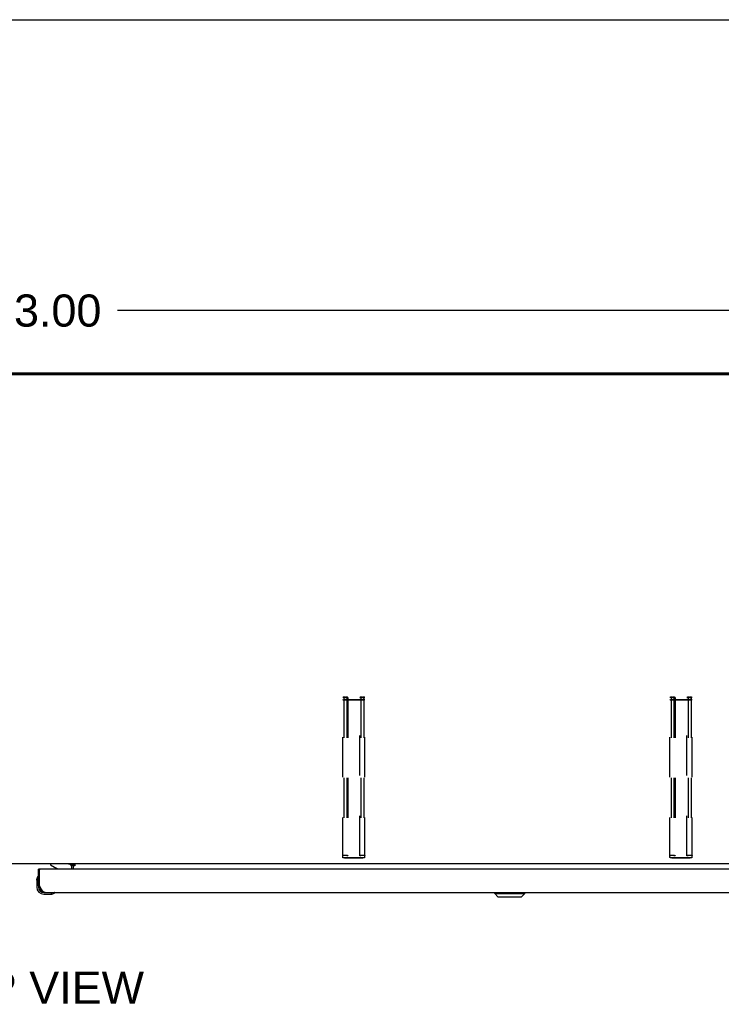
# Model space of a CAD drawing. Header units: inches. Extents: x 0 to 267, y 0 to 173.
# Tile 98 of 104: x 82 to 108, y 137 to 173. Entities that reach past the tile are written whole.
import ezdxf

# ---------------------------------------------------------------- set-up
doc = ezdxf.new("R2010")
doc.units = ezdxf.units.IN
doc.header["$LTSCALE"] = 14.696721
doc.header["$MEASUREMENT"] = 0
doc.linetypes.add('HIDDEN', pattern=[0.2, 0.1, -0.1])
doc.layers.get('0').update_dxf_attribs({"linetype": 'CONTINUOUS'})
for name, color, linetype in [('02___PRT_ALL_AXES', 7, 'CONTINUOUS'), ('DEFAULT_2', 8, 'HIDDEN'), ('DIMENSIONS', 7, 'CONTINUOUS')]:
    doc.layers.add(name, color=color, linetype=linetype)
doc.styles.get("Standard").update_dxf_attribs({"font": 'arial.ttf'})
doc.dimstyles.new('DIMSTYLE_1', dxfattribs={"dimtxt": 1.178881, "dimasz": 1.571842, "dimexe": 0.09, "dimexo": 0.07, "dimgap": 0.0375, "dimtad": 0, "dimtih": 1, "dimtoh": 1, "dimzin": 4, "dimdsep": 46, "dimtxsty": 'Standard', "dimblk": '_FILLED', "dimblk1": '_FILLED', "dimblk2": '_FILLED', "dimcen": 0.09, "dimazin": 1, "dimtfac": 1, "dimtofl": 0, "dimtmove": 0, "dimatfit": 3, "dimldrblk": '_FILLED', "dimfxl": 0, "dimtolj": 1, "dimtzin": 4, "dimarcsym": 0})

# ---------------------------------------------------------------- blocks, each defined once
blk = doc.blocks.new('_FILLED')
at = {"color": 0, "linetype": 'ByBlock'}
blk.add_solid([(0, 0), (-1, 0.2), (-1, -0.2)], dxfattribs=at)
blk = doc.blocks.new('*D9')
at = {"layer": 'DIMENSIONS', "color": 2, "linetype": 'Continuous'}
for p, q in [((46.591, 160.957), (46.591, 163.65)), ((119.591, 160.957), (119.591, 163.65)), ((46.591, 162.236), (80.442, 162.236)), ((119.591, 162.236), (85.741, 162.236))]:
    blk.add_line(p, q, dxfattribs=at)
at = {"layer": 'DIMENSIONS', "color": 2, "linetype": 'Continuous', "xscale": 1.5718418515, "yscale": 1.5718418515, "zscale": 1.5718418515, "rotation": 180}
blk.add_blockref('_FILLED', (46.591, 162.236), dxfattribs=at)
at = {"layer": 'DIMENSIONS', "color": 2, "linetype": 'Continuous', "xscale": 1.5718418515, "yscale": 1.5718418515, "zscale": 1.5718418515}
blk.add_blockref('_FILLED', (119.591, 162.236), dxfattribs=at)
at = {"layer": 'DIMENSIONS', "color": 2, "linetype": 'Continuous', "insert": (83.091, 162.825), "char_height": 1.1789, "width": 4.11951, "attachment_point": 2, "line_spacing_factor": 0.9}
blk.add_mtext('73.00', dxfattribs=at)

msp = doc.modelspace()

# ---------------------------------------------------------------- linework, layer by layer
at = {"color": 7, "linetype": 'Continuous'}
for p, q in [((0, 172.903), (267.213, 172.903)), ((119.479, 159.872), (46.703, 159.872)), ((83.091, 159.948), (83.091, 159.898)), ((116.789, 141.948), (48.144, 141.948)), ((83.283, 141.948), (83.283, 141.909)), ((84.041, 141.937), (84.105, 141.873)), ((84.112, 141.948), (84.112, 141.919)), ((84.112, 141.919), (84.18, 141.919)), ((84.18, 141.919), (84.18, 141.868)), ((82.903, 141.744), (82.841, 141.744)), ((83.283, 141.909), (83.522, 141.771)), ((84.07, 141.744), (84.07, 141.791)), ((84.112, 141.914), (84.112, 141.744)), ((84.18, 141.868), (84.112, 141.868)), ((82.781, 141.35), (82.784, 141.388)), ((82.781, 141.35), (82.781, 141.093)), ((82.828, 141.485), (82.826, 141.479)), ((82.841, 141.137), (82.883, 141.137)), ((82.841, 141.137), (82.841, 141.093)), ((83.044, 140.89), (83.088, 140.89)), ((83.339, 140.833), (83.301, 140.83)), ((83.43, 140.875), (83.436, 140.877)), ((99.571, 140.851), (99.571, 140.89)), ((99.571, 140.851), (100.674, 140.851)), ((99.689, 140.733), (99.571, 140.851)), ((99.572, 140.851), (99.572, 140.89)), ((99.69, 140.733), (99.572, 140.851)), ((100.556, 140.733), (100.674, 140.851)), ((100.674, 140.851), (100.674, 140.89)), ((83.044, 140.83), (83.301, 140.83)), ((99.689, 140.733), (100.556, 140.733))]:
    msp.add_line(p, q, dxfattribs=at)
at = {"color": 3, "linetype": 'Continuous'}
for p, q in [((46.695, 159.948), (119.487, 159.948)), ((119.479, 159.898), (46.703, 159.898)), ((84.112, 141.937), (83.941, 141.937)), ((82.841, 141.137), (82.841, 141.744)), ((82.883, 141.137), (82.883, 141.724)), ((117.342, 141.744), (82.903, 141.744)), ((84.18, 141.914), (84.112, 141.914)), ((82.89, 141.124), (82.883, 141.137)), ((82.9, 141.105), (82.89, 141.124)), ((82.907, 141.092), (82.9, 141.105)), ((82.914, 141.079), (82.907, 141.092)), ((82.921, 141.067), (82.914, 141.079)), ((82.928, 141.055), (82.921, 141.067)), ((83.088, 140.89), (117.157, 140.89))]:
    msp.add_line(p, q, dxfattribs=at)
msp.add_lwpolyline([(83.088, 140.89), (83.085, 140.891), (83.081, 140.891), (83.078, 140.891), (83.074, 140.892), (83.071, 140.893), (83.067, 140.893), (83.064, 140.895), (83.061, 140.896), (83.057, 140.897), (83.054, 140.899), (83.05, 140.901), (83.047, 140.903), (83.044, 140.905), (83.04, 140.907), (83.037, 140.909), (83.033, 140.912), (83.03, 140.914), (83.027, 140.917), (83.023, 140.92), (83.02, 140.923), (83.016, 140.927), (83.013, 140.93), (83.01, 140.934), (83.006, 140.938), (83.003, 140.941), (82.999, 140.945), (82.996, 140.95), (82.993, 140.954), (82.989, 140.958), (82.986, 140.963), (82.982, 140.967), (82.979, 140.972), (82.975, 140.977), (82.972, 140.982), (82.969, 140.987), (82.965, 140.992), (82.962, 140.997), (82.958, 141.003), (82.955, 141.008), (82.952, 141.014), (82.948, 141.019), (82.945, 141.025), (82.941, 141.031), (82.938, 141.037), (82.935, 141.043), (82.931, 141.049), (82.928, 141.055)], dxfattribs=at)
at = {"color": 7, "linetype": 'Continuous'}
for centre, radius, start, end in [((83.913, 141.791), 0.157, 79.8896, 90), ((83.913, 141.791), 0.157, 0, 68.6178), ((83.471, 141.685), 0.1, 36.5468, 59.908), ((83.031, 141.35), 0.25, 149.1101, 180), ((82.83, 141.47), 0.015, 96.3796, 149.1101), ((82.826, 141.47), 0.015, 0, 83.6204), ((83.044, 141.093), 0.263, 180, 270), ((83.044, 141.093), 0.203, 180, 270), ((83.301, 141.08), 0.25, 270, 300.8899), ((83.421, 140.875), 0.015, 6.3796, 90), ((83.421, 140.879), 0.015, 300.8899, 353.6204)]:
    msp.add_arc(centre, radius, start, end, dxfattribs=at)
at = {"color": 3, "linetype": 'Continuous'}
for centre, radius, start, end in [((83.997, 141.833), 0.115, 10.7143, 64.7498), ((82.903, 141.724), 0.02, 90, 180), ((83.088, 141.137), 0.246, 180, 270)]:
    msp.add_arc(centre, radius, start, end, dxfattribs=at)
at = {"layer": '02___PRT_ALL_AXES', "color": 3, "linetype": 'Continuous'}
msp.add_line((83.941, 141.937), (83.941, 141.948), dxfattribs=at)
at = {"layer": 'DEFAULT_2', "color": 8, "linetype": 'HIDDEN'}
for p, q in [((94.078, 148.059), (94.105, 148.059)), ((94.703, 148.059), (94.73, 148.059)), ((106.078, 148.059), (106.105, 148.059)), ((106.703, 148.059), (106.73, 148.059)), ((93.998, 142.179), (93.998, 148.038)), ((94.038, 148.038), (94.038, 142.179)), ((94.105, 148.048), (94.078, 148.048)), ((94.078, 147.964), (94.73, 147.964)), ((94.73, 147.954), (94.078, 147.954)), ((94.145, 148.038), (94.145, 142.239)), ((94.185, 148.035), (94.145, 148.035)), ((94.185, 148.038), (94.185, 142.239)), ((94.623, 142.239), (94.623, 148.038)), ((94.663, 148.035), (94.623, 148.035)), ((94.663, 148.038), (94.663, 142.239)), ((94.73, 148.048), (94.703, 148.048)), ((94.77, 148.038), (94.77, 142.179)), ((94.81, 142.179), (94.81, 148.038)), ((105.998, 142.179), (105.998, 148.038)), ((106.038, 148.038), (106.038, 142.179)), ((106.105, 148.048), (106.078, 148.048)), ((106.078, 147.964), (106.73, 147.964)), ((106.73, 147.954), (106.078, 147.954)), ((106.145, 148.038), (106.145, 142.239)), ((106.185, 148.035), (106.145, 148.035)), ((106.185, 148.038), (106.185, 142.239)), ((106.623, 142.239), (106.623, 148.038)), ((106.663, 148.035), (106.623, 148.035)), ((106.663, 148.038), (106.663, 142.239)), ((106.73, 148.048), (106.703, 148.048)), ((106.77, 148.038), (106.77, 142.179)), ((106.81, 142.179), (106.81, 148.038)), ((94.078, 142.263), (94.105, 142.263)), ((94.105, 142.253), (94.078, 142.253)), ((94.078, 142.168), (94.73, 142.168)), ((94.73, 142.158), (94.078, 142.158)), ((94.185, 142.239), (94.145, 142.239)), ((94.663, 142.239), (94.623, 142.239)), ((94.703, 142.263), (94.73, 142.263)), ((94.73, 142.253), (94.703, 142.253)), ((106.078, 142.263), (106.105, 142.263)), ((106.105, 142.253), (106.078, 142.253)), ((106.078, 142.168), (106.73, 142.168)), ((106.73, 142.158), (106.078, 142.158)), ((106.185, 142.239), (106.145, 142.239)), ((106.663, 142.239), (106.623, 142.239)), ((106.703, 142.263), (106.73, 142.263)), ((106.73, 142.253), (106.703, 142.253))]:
    msp.add_line(p, q, dxfattribs=at)
for points in [[(94.078, 148.059), (94.067, 148.059), (94.057, 148.058), (94.047, 148.057), (94.038, 148.056), (94.029, 148.055), (94.021, 148.053), (94.014, 148.051), (94.008, 148.048), (94.004, 148.046), (94, 148.043), (93.998, 148.041), (93.998, 148.038)], [(94.185, 148.038), (94.184, 148.041), (94.182, 148.043), (94.179, 148.046), (94.174, 148.048), (94.169, 148.051), (94.162, 148.053), (94.154, 148.055), (94.145, 148.056), (94.136, 148.057), (94.126, 148.058), (94.116, 148.059), (94.105, 148.059)], [(94.703, 148.059), (94.692, 148.059), (94.682, 148.058), (94.672, 148.057), (94.663, 148.056), (94.654, 148.055), (94.646, 148.053), (94.639, 148.051), (94.633, 148.048), (94.629, 148.046), (94.625, 148.043), (94.623, 148.041), (94.623, 148.038)], [(94.81, 148.038), (94.809, 148.041), (94.807, 148.043), (94.804, 148.046), (94.799, 148.048), (94.794, 148.051), (94.787, 148.053), (94.779, 148.055), (94.77, 148.056), (94.761, 148.057), (94.751, 148.058), (94.741, 148.059), (94.73, 148.059)], [(106.078, 148.059), (106.067, 148.059), (106.057, 148.058), (106.047, 148.057), (106.038, 148.056), (106.029, 148.055), (106.021, 148.053), (106.014, 148.051), (106.008, 148.048), (106.004, 148.046), (106, 148.043), (105.998, 148.041), (105.998, 148.038)], [(106.185, 148.038), (106.184, 148.041), (106.182, 148.043), (106.179, 148.046), (106.174, 148.048), (106.169, 148.051), (106.162, 148.053), (106.154, 148.055), (106.145, 148.056), (106.136, 148.057), (106.126, 148.058), (106.116, 148.059), (106.105, 148.059)], [(106.703, 148.059), (106.692, 148.059), (106.682, 148.058), (106.672, 148.057), (106.663, 148.056), (106.654, 148.055), (106.646, 148.053), (106.639, 148.051), (106.633, 148.048), (106.629, 148.046), (106.625, 148.043), (106.623, 148.041), (106.623, 148.038)], [(106.81, 148.038), (106.809, 148.041), (106.807, 148.043), (106.804, 148.046), (106.799, 148.048), (106.794, 148.051), (106.787, 148.053), (106.779, 148.055), (106.77, 148.056), (106.761, 148.057), (106.751, 148.058), (106.741, 148.059), (106.73, 148.059)], [(93.998, 147.974), (93.998, 147.972), (94, 147.969), (94.004, 147.966), (94.008, 147.964), (94.014, 147.962), (94.021, 147.96), (94.029, 147.958), (94.038, 147.956), (94.047, 147.955), (94.057, 147.954), (94.067, 147.954), (94.078, 147.954)], [(94.038, 148.038), (94.038, 148.04), (94.04, 148.041), (94.042, 148.043), (94.045, 148.044), (94.049, 148.045), (94.054, 148.046), (94.06, 148.047), (94.065, 148.048), (94.071, 148.048), (94.078, 148.048)], [(94.078, 147.964), (94.071, 147.964), (94.065, 147.964), (94.06, 147.965), (94.054, 147.966), (94.049, 147.967), (94.045, 147.968), (94.042, 147.97), (94.04, 147.971), (94.038, 147.973), (94.038, 147.974)], [(94.105, 148.048), (94.112, 148.048), (94.118, 148.048), (94.123, 148.047), (94.129, 148.046), (94.133, 148.045), (94.138, 148.044), (94.141, 148.043), (94.143, 148.041), (94.145, 148.04), (94.145, 148.038)], [(94.663, 148.038), (94.663, 148.04), (94.665, 148.041), (94.667, 148.043), (94.67, 148.044), (94.674, 148.045), (94.679, 148.046), (94.685, 148.047), (94.69, 148.048), (94.696, 148.048), (94.703, 148.048)], [(94.73, 148.048), (94.737, 148.048), (94.743, 148.048), (94.748, 148.047), (94.754, 148.046), (94.758, 148.045), (94.763, 148.044), (94.766, 148.043), (94.768, 148.041), (94.77, 148.04), (94.77, 148.038)], [(94.73, 147.954), (94.741, 147.954), (94.751, 147.954), (94.761, 147.955), (94.77, 147.956), (94.779, 147.958), (94.787, 147.96), (94.794, 147.962), (94.799, 147.964), (94.804, 147.966), (94.807, 147.969), (94.809, 147.972), (94.81, 147.974)], [(94.77, 147.974), (94.77, 147.973), (94.768, 147.971), (94.766, 147.97), (94.763, 147.968), (94.758, 147.967), (94.754, 147.966), (94.748, 147.965), (94.743, 147.964), (94.737, 147.964), (94.73, 147.964)], [(105.998, 147.974), (105.998, 147.972), (106, 147.969), (106.004, 147.966), (106.008, 147.964), (106.014, 147.962), (106.021, 147.96), (106.029, 147.958), (106.038, 147.956), (106.047, 147.955), (106.057, 147.954), (106.067, 147.954), (106.078, 147.954)], [(106.038, 148.038), (106.038, 148.04), (106.04, 148.041), (106.042, 148.043), (106.045, 148.044), (106.049, 148.045), (106.054, 148.046), (106.06, 148.047), (106.065, 148.048), (106.071, 148.048), (106.078, 148.048)], [(106.078, 147.964), (106.071, 147.964), (106.065, 147.964), (106.06, 147.965), (106.054, 147.966), (106.049, 147.967), (106.045, 147.968), (106.042, 147.97), (106.04, 147.971), (106.038, 147.973), (106.038, 147.974)], [(106.105, 148.048), (106.112, 148.048), (106.118, 148.048), (106.123, 148.047), (106.129, 148.046), (106.133, 148.045), (106.138, 148.044), (106.141, 148.043), (106.143, 148.041), (106.145, 148.04), (106.145, 148.038)], [(106.663, 148.038), (106.663, 148.04), (106.665, 148.041), (106.667, 148.043), (106.67, 148.044), (106.674, 148.045), (106.679, 148.046), (106.685, 148.047), (106.69, 148.048), (106.696, 148.048), (106.703, 148.048)], [(106.73, 148.048), (106.737, 148.048), (106.743, 148.048), (106.748, 148.047), (106.754, 148.046), (106.758, 148.045), (106.763, 148.044), (106.766, 148.043), (106.768, 148.041), (106.77, 148.04), (106.77, 148.038)], [(106.73, 147.954), (106.741, 147.954), (106.751, 147.954), (106.761, 147.955), (106.77, 147.956), (106.779, 147.958), (106.787, 147.96), (106.794, 147.962), (106.799, 147.964), (106.804, 147.966), (106.807, 147.969), (106.809, 147.972), (106.81, 147.974)], [(106.77, 147.974), (106.77, 147.973), (106.768, 147.971), (106.766, 147.97), (106.763, 147.968), (106.758, 147.967), (106.754, 147.966), (106.748, 147.965), (106.743, 147.964), (106.737, 147.964), (106.73, 147.964)], [(93.998, 142.243), (93.998, 142.245), (94, 142.248), (94.004, 142.25), (94.008, 142.253), (94.014, 142.255), (94.021, 142.257), (94.029, 142.259), (94.038, 142.26), (94.047, 142.262), (94.057, 142.263), (94.067, 142.263), (94.078, 142.263)], [(94.078, 142.158), (94.067, 142.158), (94.057, 142.159), (94.047, 142.16), (94.038, 142.161), (94.029, 142.162), (94.021, 142.164), (94.014, 142.166), (94.008, 142.168), (94.004, 142.171), (94, 142.173), (93.998, 142.176), (93.998, 142.179)], [(94.078, 142.253), (94.071, 142.253), (94.065, 142.252), (94.06, 142.252), (94.054, 142.251), (94.049, 142.25), (94.045, 142.249), (94.042, 142.247), (94.04, 142.246), (94.038, 142.244), (94.038, 142.243)], [(94.038, 142.179), (94.038, 142.177), (94.04, 142.176), (94.042, 142.174), (94.045, 142.173), (94.049, 142.171), (94.054, 142.17), (94.06, 142.17), (94.065, 142.169), (94.071, 142.169), (94.078, 142.168)], [(94.105, 142.263), (94.116, 142.263), (94.126, 142.263), (94.136, 142.262), (94.145, 142.26), (94.154, 142.259), (94.162, 142.257), (94.169, 142.255), (94.174, 142.253), (94.179, 142.25), (94.182, 142.248), (94.184, 142.245), (94.185, 142.243)], [(94.145, 142.243), (94.145, 142.244), (94.143, 142.246), (94.141, 142.247), (94.138, 142.249), (94.133, 142.25), (94.129, 142.251), (94.123, 142.252), (94.118, 142.252), (94.112, 142.253), (94.105, 142.253)], [(94.623, 142.243), (94.623, 142.245), (94.625, 142.248), (94.629, 142.25), (94.633, 142.253), (94.639, 142.255), (94.646, 142.257), (94.654, 142.259), (94.663, 142.26), (94.672, 142.262), (94.682, 142.263), (94.692, 142.263), (94.703, 142.263)], [(94.703, 142.253), (94.696, 142.253), (94.69, 142.252), (94.685, 142.252), (94.679, 142.251), (94.674, 142.25), (94.67, 142.249), (94.667, 142.247), (94.665, 142.246), (94.663, 142.244), (94.663, 142.243)], [(94.73, 142.263), (94.741, 142.263), (94.751, 142.263), (94.761, 142.262), (94.77, 142.26), (94.779, 142.259), (94.787, 142.257), (94.794, 142.255), (94.799, 142.253), (94.804, 142.25), (94.807, 142.248), (94.809, 142.245), (94.81, 142.243)], [(94.77, 142.243), (94.77, 142.244), (94.768, 142.246), (94.766, 142.247), (94.763, 142.249), (94.758, 142.25), (94.754, 142.251), (94.748, 142.252), (94.743, 142.252), (94.737, 142.253), (94.73, 142.253)], [(94.73, 142.168), (94.737, 142.169), (94.743, 142.169), (94.748, 142.17), (94.754, 142.17), (94.758, 142.171), (94.763, 142.173), (94.766, 142.174), (94.768, 142.176), (94.77, 142.177), (94.77, 142.179)], [(94.81, 142.179), (94.809, 142.176), (94.807, 142.173), (94.804, 142.171), (94.799, 142.168), (94.794, 142.166), (94.787, 142.164), (94.779, 142.162), (94.77, 142.161), (94.761, 142.16), (94.751, 142.159), (94.741, 142.158), (94.73, 142.158)], [(105.998, 142.243), (105.998, 142.245), (106, 142.248), (106.004, 142.25), (106.008, 142.253), (106.014, 142.255), (106.021, 142.257), (106.029, 142.259), (106.038, 142.26), (106.047, 142.262), (106.057, 142.263), (106.067, 142.263), (106.078, 142.263)], [(106.078, 142.158), (106.067, 142.158), (106.057, 142.159), (106.047, 142.16), (106.038, 142.161), (106.029, 142.162), (106.021, 142.164), (106.014, 142.166), (106.008, 142.168), (106.004, 142.171), (106, 142.173), (105.998, 142.176), (105.998, 142.179)], [(106.078, 142.253), (106.071, 142.253), (106.065, 142.252), (106.06, 142.252), (106.054, 142.251), (106.049, 142.25), (106.045, 142.249), (106.042, 142.247), (106.04, 142.246), (106.038, 142.244), (106.038, 142.243)], [(106.038, 142.179), (106.038, 142.177), (106.04, 142.176), (106.042, 142.174), (106.045, 142.173), (106.049, 142.171), (106.054, 142.17), (106.06, 142.17), (106.065, 142.169), (106.071, 142.169), (106.078, 142.168)], [(106.105, 142.263), (106.116, 142.263), (106.126, 142.263), (106.136, 142.262), (106.145, 142.26), (106.154, 142.259), (106.162, 142.257), (106.169, 142.255), (106.174, 142.253), (106.179, 142.25), (106.182, 142.248), (106.184, 142.245), (106.185, 142.243)], [(106.145, 142.243), (106.145, 142.244), (106.143, 142.246), (106.141, 142.247), (106.138, 142.249), (106.133, 142.25), (106.129, 142.251), (106.123, 142.252), (106.118, 142.252), (106.112, 142.253), (106.105, 142.253)], [(106.623, 142.243), (106.623, 142.245), (106.625, 142.248), (106.629, 142.25), (106.633, 142.253), (106.639, 142.255), (106.646, 142.257), (106.654, 142.259), (106.663, 142.26), (106.672, 142.262), (106.682, 142.263), (106.692, 142.263), (106.703, 142.263)], [(106.703, 142.253), (106.696, 142.253), (106.69, 142.252), (106.685, 142.252), (106.679, 142.251), (106.674, 142.25), (106.67, 142.249), (106.667, 142.247), (106.665, 142.246), (106.663, 142.244), (106.663, 142.243)], [(106.73, 142.263), (106.741, 142.263), (106.751, 142.263), (106.761, 142.262), (106.77, 142.26), (106.779, 142.259), (106.787, 142.257), (106.794, 142.255), (106.799, 142.253), (106.804, 142.25), (106.807, 142.248), (106.809, 142.245), (106.81, 142.243)], [(106.77, 142.243), (106.77, 142.244), (106.768, 142.246), (106.766, 142.247), (106.763, 142.249), (106.758, 142.25), (106.754, 142.251), (106.748, 142.252), (106.743, 142.252), (106.737, 142.253), (106.73, 142.253)], [(106.73, 142.168), (106.737, 142.169), (106.743, 142.169), (106.748, 142.17), (106.754, 142.17), (106.758, 142.171), (106.763, 142.173), (106.766, 142.174), (106.768, 142.176), (106.77, 142.177), (106.77, 142.179)], [(106.81, 142.179), (106.809, 142.176), (106.807, 142.173), (106.804, 142.171), (106.799, 142.168), (106.794, 142.166), (106.787, 142.164), (106.779, 142.162), (106.77, 142.161), (106.761, 142.16), (106.751, 142.159), (106.741, 142.158), (106.73, 142.158)]]:
    msp.add_lwpolyline(points, dxfattribs=at)

# ---------------------------------------------------------------- texts
at = {"layer": 'DIMENSIONS', "color": 2, "linetype": 'Continuous', "insert": (82.688, 137.991), "char_height": 1.1789, "width": 8.03305, "attachment_point": 2, "line_spacing_factor": 0.9}
msp.add_mtext('TOP VIEW', dxfattribs=at)

# ---------------------------------------------------------------- dimensions: what is measured, and where the dimension line sits
at = {"layer": 'DIMENSIONS', "color": 2, "linetype": 'Continuous'}
dim = msp.add_linear_dim(base=(46.591, 162.236), p1=(119.591, 163.72), p2=(46.591, 163.72), angle=180, dimstyle='DIMSTYLE_1', dxfattribs=at)
dim.commit()
dim.dimension.update_dxf_attribs({"geometry": '*D9', "text_midpoint": (83.091, 162.229), "dimtype": 160})

doc.saveas('drawing.dxf')
